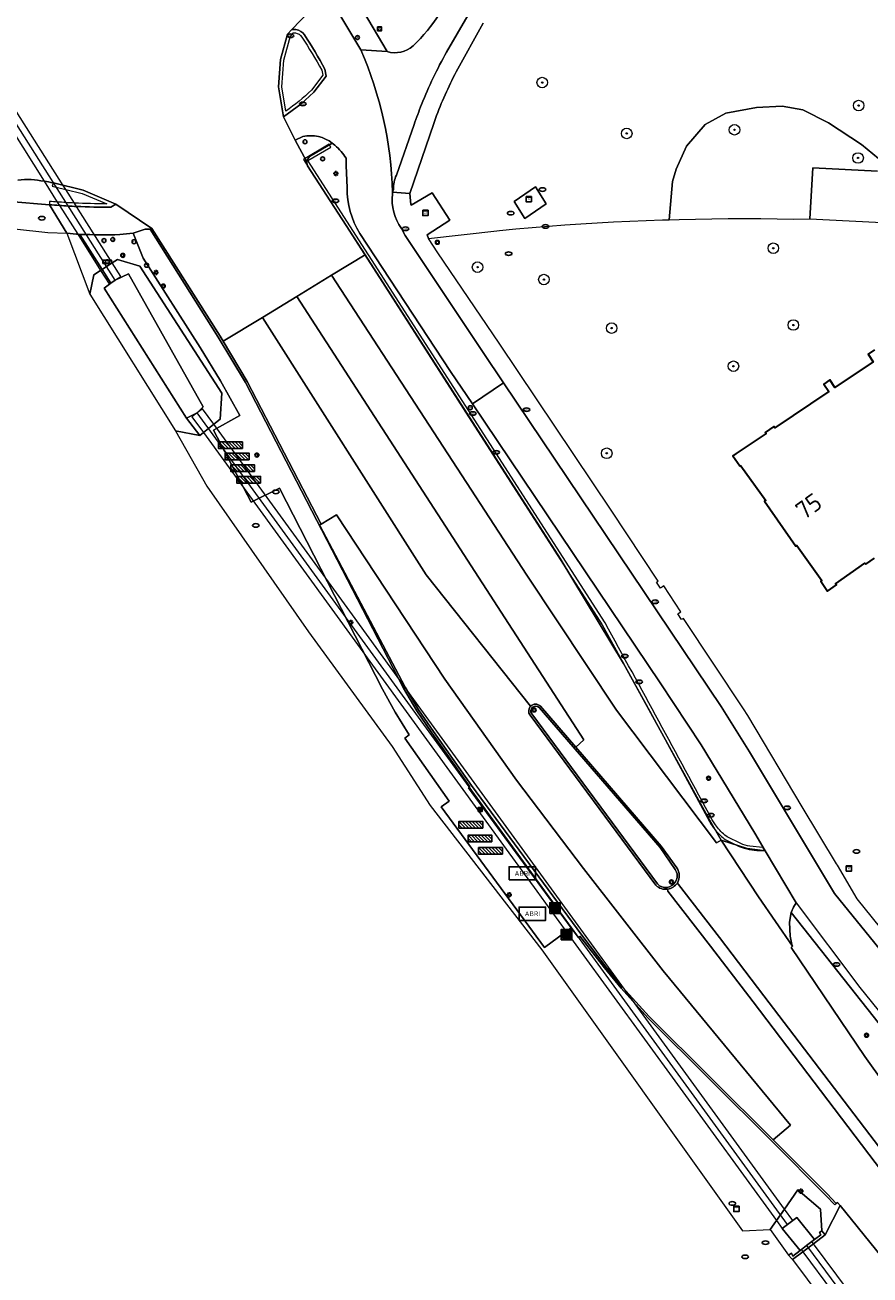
# Model space of a CAD drawing. Header units: metres. Extents: x 152610 to 160096, y 456114 to 462495.
# Tile 23 of 256: x 156128 to 156192, y 458329 to 458423. Entities that reach past the tile are written whole.
import ezdxf
from ezdxf.enums import TextEntityAlignment as Align

# ---------------------------------------------------------------- set-up
doc = ezdxf.new("R2010")
doc.units = ezdxf.units.M
doc.header["$LTSCALE"] = 0.5
doc.layers.get('0').update_dxf_attribs({"linetype": 'CONTINUOUS'})
for name, color, linetype, lineweight in [('B-PV-GR-BEPLANTING_CULTUUR_BODEMBEDEKKER-GV', 251, 'CONTINUOUS', 18), ('B-PV-GR-BEPLANTING_CULTUUR_HEESTERS-GV', 251, 'CONTINUOUS', 18), ('B-PV-GR-BOOM-S', 251, 'CONTINUOUS', 25), ('B-PV-GR-GROENVOORZIENING-GV', 251, 'CONTINUOUS', 18), ('B-PV-IE-MEUBILAIR-S', 251, 'CONTINUOUS', 25), ('B-PV-IE-MEUBILAIR_WEGMEUBILAIR-GV', 251, 'CONTINUOUS', 18), ('B-PV-IE-MEUBILAIR_WEGMEUBILAIR-S', 251, 'CONTINUOUS', 25), ('B-PV-IE-MEUBILAIR_WEGMEUBILAIR_AFVALBAK-S', 251, 'CONTINUOUS', 25), ('B-PV-IE-TERREINAFSCHEIDING_KUNSTMATIG_HEKWERK_RASTER-G', 251, 'IE-TERREINAFSCHEIDING_KUNSTMATIG-SO', 18), ('B-PV-IE-TERREINAFSCHEIDING_KUNSTMATIG_MUUR-GV', 251, 'CONTINUOUS', 18), ('B-PV-KW-KUNSTWERK_DUIKER-G', 251, 'CONTINUOUS', 18), ('B-PV-KW-KUNSTWERK_DUIKER-GV', 251, 'CONTINUOUS', 18), ('B-PV-OG-BEBOUWING-GV', 6, 'CONTINUOUS', 35), ('B-PV-OG-BEBOUWING-T18', 1, 'CONTINUOUS', 18), ('B-PV-OG-TERREIN_BEGROEID-GV', 251, 'CONTINUOUS', 18), ('B-PV-OG-TERREIN_OEVER-GV', 251, 'CONTINUOUS', 18), ('B-PV-OG-WATER_SLOOT-GV', 251, 'CONTINUOUS', 18), ('B-PV-OG-WEG-GV', 251, 'CONTINUOUS', 18), ('B-PV-RI-HWA_GOOT_LIJNGOOT-G', 251, 'CONTINUOUS', 18), ('B-PV-VH-GESLOTENVERHARDING-GV', 251, 'CONTINUOUS', 18), ('B-PV-VH-GESLOTENVERHARDING_ASFALT-GV', 251, 'CONTINUOUS', 18), ('B-PV-VH-GESLOTENVERHARDING_BETON-GV', 251, 'CONTINUOUS', 18), ('B-PV-VH-OPENVERHARDING-GV', 251, 'CONTINUOUS', 18), ('B-PV-VH-OPENVERHARDING_BETONELEMENT-GV', 251, 'CONTINUOUS', 18), ('B-PV-VH-OPENVERHARDING_BETONSTRAATSTEEN-GV', 251, 'CONTINUOUS', 18), ('B-PV-VH-OPENVERHARDING_STRAATBAKSTEEN-GV', 251, 'CONTINUOUS', 18), ('B-PV-VH-OPENVERHARDING_TEGEL-GV', 251, 'CONTINUOUS', 18)]:
    doc.layers.add(name, color=color, linetype=linetype, lineweight=lineweight)
doc.styles.add('NLCS-ISO', font='NLCS-ISO.ttf')
doc.styles.add('NLCS-ISO-M750-T18', font='NLCS-ISO.ttf', dxfattribs={"height": 1.35})
doc.linetypes.add('IE-TERREINAFSCHEIDING_KUNSTMATIG-SO', pattern='A,4,[82,NLCS.SHX,S=0.75,R=90,X=0,Y=0],4,-2', length=10)

# ---------------------------------------------------------------- blocks, each defined once
blk = doc.blocks.new('SIE-WEG_AFVALBAK-SO')
h = blk.add_hatch(color=256)
h.dxf.hatch_style = 1
h.paths.add_polyline_path([(-1.5, -1.5), (1.5, -1.5), (1.5, 1.5), (-1.5, 1.5)])
for points in [[(-2, -2), (2, -2), (2, 2), (-2, 2)], [(-1.5, -1.5), (1.5, -1.5), (1.5, 1.5), (-1.5, 1.5)]]:
    blk.add_lwpolyline(points, close=True)
blk = doc.blocks.new('SIE-MEUBILAIR_BORD_INFORMATIE-SO')
h = blk.add_hatch(color=256)
h.dxf.hatch_style = 1
h.paths.add_polyline_path([(0.13, 0.2), (-0.33, 0.2), (-0.33, 0.08), (-0.13, 0.08), (-0.13, -0.65), (0.13, -0.65)])
h = blk.add_hatch(color=256)
h.dxf.hatch_style = 1
edge = h.paths.add_edge_path()
edge.add_arc((0, 0.5), 0.149, 0, 360)
for points in [[(-0.75, -0.75), (0.75, -0.75), (0.75, 0.75), (-0.75, 0.75)], [(0.13, 0.2), (-0.33, 0.2), (-0.33, 0.08), (-0.13, 0.08), (-0.13, -0.65), (0.13, -0.65)]]:
    blk.add_lwpolyline(points, close=True)
blk.add_circle((0, 0.5), 0.149)
blk = doc.blocks.new('SIE-MEUBILAIR_BORD_VERKEER-SO')
blk.add_lwpolyline([(-0.5625, -0.5625), (0.5625, -0.5625), (0.5625, 0.5625), (-0.5625, 0.5625)], close=True)
at = {"style": 'NLCS-ISO'}
blk.add_text('vb', height=0.75, dxfattribs=at).set_placement((0, 0), align=Align.MIDDLE_CENTER)
blk = doc.blocks.new('SIE-MEUBILAIR_BORD_WEGWIJZER-SO')
blk.add_lwpolyline([(-0.75, -0.75), (0.75, -0.75), (0.75, 0.75), (-0.75, 0.75)], close=True)
at = {"style": 'NLCS-ISO'}
blk.add_text('ww', height=0.75, dxfattribs=at).set_placement((0, 0.125), align=Align.MIDDLE_CENTER)
blk = doc.blocks.new('SIE-MEUBILAIR_BORD_STRAATNAAM-SO')
blk.add_lwpolyline([(-1.62, -0.62), (1.62, -0.62), (1.62, 0.62), (-1.62, 0.62)], close=True)
at = {"style": 'NLCS-ISO'}
blk.add_text('straat', height=0.75, dxfattribs=at).set_placement((0, 0.08), align=Align.MIDDLE_CENTER)
blk = doc.blocks.new('SIE-MEUBILAIR_KAST_RIOOL-SO')
for points in [[(-1, 1), (1, 1), (1, 0.84), (-1, 0.84)], [(-1, 0.76), (1, 0.76), (1, -1), (-1, -1)]]:
    blk.add_lwpolyline(points, close=True)
at = {"style": 'NLCS-ISO'}
blk.add_text('ri', height=0.75, dxfattribs=at).set_placement((0, 0), align=Align.MIDDLE_CENTER)
blk = doc.blocks.new('SIE-MEUBILAIR_KAST_VRI-SO')
for points in [[(-1, 1), (1, 1), (1, 0.84), (-1, 0.84)], [(-1, 0.76), (1, 0.76), (1, -1), (-1, -1)]]:
    blk.add_lwpolyline(points, close=True)
at = {"style": 'NLCS-ISO'}
blk.add_text('vri', height=0.75, dxfattribs=at).set_placement((0, 0), align=Align.MIDDLE_CENTER)
blk = doc.blocks.new('SIE-MEUBILAIR_PAAL_LICHTMAST-SO')
for points in [[(-0.62, 0), (-1, 0)], [(-0.71, 0.71), (-0.44, 0.44)], [(0, 1), (0, 0.62)], [(0.44, 0.44), (0.71, 0.71)], [(1, 0), (0.62, 0)], [(-0.71, -0.71), (-0.44, -0.44)], [(0, -0.62), (0, -1)], [(0.44, -0.44), (0.71, -0.71)]]:
    blk.add_lwpolyline(points)
blk.add_circle((0, 0), 0.5)
blk = doc.blocks.new('SIE-MEUBILAIR_PAAL_DRUKKNOPPAAL-SO')
blk.add_circle((0, 0), 0.75)
at = {"style": 'NLCS-ISO'}
blk.add_text('dk', height=0.75, dxfattribs=at).set_placement((0, 0.07), align=Align.MIDDLE_CENTER)
blk = doc.blocks.new('SIE-MEUBILAIR_PAAL_VERKEERSBORD-SO')
blk.add_circle((0, 0), 0.75)
at = {"style": 'NLCS-ISO'}
blk.add_text('vb', height=0.75, dxfattribs=at).set_placement((0, 0.07), align=Align.MIDDLE_CENTER)
blk = doc.blocks.new('SIE-MEUBILAIR_PAAL_HALTEPAAL-SO')
blk.add_circle((0, 0), 0.75)
at = {"style": 'NLCS-ISO'}
blk.add_text('ht', height=0.75, dxfattribs=at).set_placement((0, 0.06), align=Align.MIDDLE_CENTER)
blk = doc.blocks.new('SIE-MEUBILAIR_PAAL_VRI-SO')
blk.add_circle((0, 0), 0.75)
at = {"style": 'NLCS-ISO'}
blk.add_text('vri', height=0.75, dxfattribs=at).set_placement((-0.08, 0.07), align=Align.MIDDLE_CENTER)
blk = doc.blocks.new('SIE-MEUBILAIR_PAAL_HECTOMETER-SO')
blk.add_circle((0, 0), 0.75)
at = {"style": 'NLCS-ISO'}
blk.add_text('hm', height=0.75, dxfattribs=at).set_placement((0.16, 0.07), align=Align.MIDDLE_CENTER)
blk = doc.blocks.new('SIE-MEUBILAIR_PUT_RIOOLPUT-SO')
blk.add_ellipse((0, 0), major_axis=(1.25, 0), ratio=0.54)
blk = doc.blocks.new('SIE-MEUBILAIR_PUT_KOLK-SO')
blk.add_ellipse((0, 0), major_axis=(1.25, 0), ratio=0.54)
at = {"style": 'NLCS-ISO'}
blk.add_text('klk', height=0.75, dxfattribs=at).set_placement((0.03, 0), align=Align.MIDDLE_CENTER)
blk = doc.blocks.new('SIE-WEG_ABRI-SO')
blk.add_lwpolyline([(-5, -2.5), (5, -2.5), (5, 2.5), (-5, 2.5)], close=True)
at = {"style": 'NLCS-ISO'}
blk.add_text('ABRI', height=1.8, dxfattribs=at).set_placement((0, 0), align=Align.MIDDLE_CENTER)
blk = doc.blocks.new('SIE-WEG_FIETSREK-SO')
for p, q in [((-4.5, 1.25), (-2, -1.25)), ((-4.5, 0), (-3.25, -1.25)), ((-3.25, 1.25), (-0.75, -1.25)), ((-2, 1.25), (0.5, -1.25)), ((-0.75, 1.25), (1.75, -1.25)), ((0.5, 1.25), (3, -1.25)), ((1.76, 1.25), (4.26, -1.25)), ((3.01, 1.25), (4.5, -0.24)), ((4.26, 1.25), (4.5, 1.01))]:
    blk.add_line(p, q)
at = {"flags": 128}
blk.add_lwpolyline([(4.51, -1.25), (-4.51, -1.25), (-4.51, 1.25), (4.51, 1.25), (4.51, -1.25)], close=True, dxfattribs=at)
blk = doc.blocks.new('SGR-BOOM_GBKN-SO')
at = {"linetype": 'ByBlock', "lineweight": 18}
h = blk.add_hatch(color=0, dxfattribs=at)
h.dxf.hatch_style = 1
edge = h.paths.add_edge_path()
edge.add_arc((0, 0), 0.25, 0, 360)
at = {"color": 0, "linetype": 'ByBlock', "lineweight": 18}
for radius in [2, 0.25]:
    blk.add_circle((0, 0), radius, dxfattribs=at)
at = {"color": 0, "linetype": 'ByBlock', "lineweight": 18, "style": 'NLCS-ISO'}
blk.add_attdef('SOORT', (2.5, 0), '', height=1.5, dxfattribs=at)

msp = doc.modelspace()

# ---------------------------------------------------------------- linework, layer by layer
at = {"layer": 'B-PV-GR-BEPLANTING_CULTUUR_BODEMBEDEKKER-GV', "flags": 128}
msp.add_lwpolyline([(156151.943, 458427.48), (156155.531, 458421.404)], dxfattribs=at)
at = {"layer": 'B-PV-GR-BEPLANTING_CULTUUR_BODEMBEDEKKER-GV'}
for points in [[(156157.49, 458421.84, 0.062267), (156159.505, 458424.291)], [(156155.531, 458421.404, 0.254229), (156157.49, 458421.84)]]:
    msp.add_lwpolyline(points, format="xyb", dxfattribs=at)
at = {"layer": 'B-PV-GR-BEPLANTING_CULTUUR_HEESTERS-GV', "flags": 128}
msp.add_lwpolyline([(156193.554, 458412.618), (156191.415, 458414.379), (156188.907, 458416.008), (156186.97, 458417.014), (156185.412, 458417.269), (156183.462, 458417.192), (156181.157, 458416.746), (156179.575, 458415.892), (156178.183, 458414.25), (156177.398, 458412.518), (156177.12, 458411.575), (156176.874, 458408.693), (156177.606, 458408.714), (156178.842, 458408.742), (156180.079, 458408.762), (156181.315, 458408.774), (156182.552, 458408.778), (156183.789, 458408.774), (156185.026, 458408.762), (156186.262, 458408.742), (156187.502, 458408.76), (156187.73, 458412.615), (156192.622, 458412.352)], dxfattribs=at)
at = {"layer": 'B-PV-GR-GROENVOORZIENING-GV', "flags": 128}
msp.add_lwpolyline([(156131.295, 458407.667), (156133.058, 458403.067), (156133.344, 458404.533), (156133.856, 458404.862), (156133.97, 458404.935), (156132.287, 458407.584), (156132.039, 458407.593)], close=True, dxfattribs=at)
at = {"layer": 'B-PV-IE-MEUBILAIR_WEGMEUBILAIR-GV', "flags": 128}
for points in [[(156148.631, 458423.089), (156148.316, 458423.069), (156147.987, 458422.731), (156147.469, 458420.803), (156147.318, 458418.741), (156147.682, 458416.468), (156148.998, 458417.434), (156149.991, 458418.333), (156150.924, 458419.555), (156150.831, 458420.083)], [(156147.864, 458416.912), (156147.569, 458418.752), (156147.717, 458420.761), (156148.212, 458422.603), (156148.428, 458422.826), (156148.589, 458422.836)], [(156150.593, 458419.996), (156150.659, 458419.62), (156149.806, 458418.503)], [(156149.766, 458412.815), (156149.545, 458413.159), (156151.281, 458414.192), (156151.153, 458414.407), (156149.195, 458413.242), (156149.555, 458412.682), (156155.348, 458403.663), (156161.286, 458394.418), (156171.799, 458378.065), (156175.391, 458371.519), (156179.901, 458363.186)], [(156172.009, 458378.2), (156149.766, 458412.815)], [(156134.64, 458409.64), (156135.003, 458409.879), (156132.547, 458410.917), (156130.296, 458411.472), (156130.265, 458411.48), (156130.205, 458411.237), (156130.489, 458411.167), (156131.225, 458410.986)], [(156131.225, 458410.986), (156132.468, 458410.679), (156134.321, 458409.896)], [(156129.999, 458410.078), (156129.984, 458409.828)], [(156167.02, 458371.794), (156176.174, 458361.21), (156177.311, 458359.556)], [(156177.45, 458359.674), (156176.264, 458361.301), (156169.794, 458368.799), (156167.126, 458371.892)], [(156166.347, 458371.216), (156175.849, 458358.355)], [(156175.968, 458358.455), (156166.473, 458371.32)], [(156180.354, 458362.923), (156180.12, 458363.307)], [(156182.271, 458361.52), (156181.251, 458362.017), (156181.065, 458362.146)], [(156181.135, 458361.796), (156182.168, 458361.292), (156182.544, 458361.151)], [(156184.066, 458360.981), (156183.952, 458361.211), (156182.975, 458361.307)], [(156359.378, 458146.619), (156359.373, 458146.464), (156359.992, 458147.107), (156360.031, 458147.268), (156359.749, 458147.579), (156356.841, 458150.318), (156353.067, 458154.215), (156349.76, 458157.544), (156304.393, 458203.208), (156286.632, 458221.864), (156274.391, 458236.118), (156269.874, 458241.378), (156260.147, 458253.466), (156225.656, 458296.865), (156211.783, 458314.301), (156198.849, 458330.555), (156184.017, 458349.986), (156180.669, 458354.417), (156177.559, 458358.414), (156177.492, 458358.524)], [(156176.745, 458358.058), (156176.764, 458357.921), (156179.986, 458353.744), (156183.222, 458349.531), (156198.085, 458329.947), (156210.981, 458313.735), (156224.837, 458296.318), (156259.39, 458252.869), (156269.125, 458240.768), (156273.613, 458235.535), (156285.812, 458221.314), (156303.648, 458202.574), (156349.059, 458156.859), (156352.592, 458153.302), (156356.211, 458149.56), (156359.378, 458146.619)]]:
    msp.add_lwpolyline(points, dxfattribs=at)
at = {"layer": 'B-PV-IE-MEUBILAIR_WEGMEUBILAIR-GV'}
for points in [[(156148.589, 458422.836, -0.178089), (156149.084, 458422.506)], [(156149.277, 458422.668, 0.178765), (156148.631, 458423.089)], [(156150.831, 458420.083, 0.019162), (156149.277, 458422.668)], [(156149.084, 458422.506, -0.01868), (156150.593, 458419.996)], [(156149.806, 458418.503, -0.051204), (156147.864, 458416.912)], [(156129.984, 458409.828, 0.003883), (156130.752, 458409.769)], [(156130.586, 458410.031, -0.004943), (156129.999, 458410.078)], [(156131.878, 458409.953, -0.006169), (156130.586, 458410.031)], [(156130.752, 458409.769, 0.005457), (156132.041, 458409.696)], [(156134.321, 458409.896, -0.011874), (156131.878, 458409.953)], [(156132.041, 458409.696, 0.012315), (156134.64, 458409.64)], [(156180.12, 458363.307, 0.002875), (156172.009, 458378.2)], [(156166.377, 458371.891, 0.37332), (156166.347, 458371.216)], [(156167.126, 458371.892, 0.425946), (156166.377, 458371.891)], [(156166.473, 458371.32, -0.943203), (156167.02, 458371.794)], [(156179.901, 458363.186, 0.04753), (156180.334, 458362.542)], [(156180.334, 458362.542, 0.067856), (156181.135, 458361.796)], [(156181.065, 458362.146, -0.055118), (156180.354, 458362.923)], [(156182.975, 458361.307, -0.064072), (156182.271, 458361.52)], [(156182.544, 458361.151, 0.069657), (156184.066, 458360.981)], [(156177.311, 458359.556, -0.309017), (156177.343, 458358.624)], [(156177.492, 458358.524, 0.264376), (156177.45, 458359.674)], [(156176.705, 458358.194, -0.245975), (156175.968, 458358.455)], [(156177.343, 458358.624, -0.228549), (156176.705, 458358.194)], [(156176.745, 458358.058, 0.179028), (156177.492, 458358.524)], [(156177.492, 458358.524, -0.179028), (156176.745, 458358.058)], [(156175.849, 458358.355, 0.2335), (156176.745, 458358.058)]]:
    msp.add_lwpolyline(points, format="xyb", dxfattribs=at)
at = {"layer": 'B-PV-IE-MEUBILAIR_WEGMEUBILAIR-GV', "flags": 128}
msp.add_lwpolyline([(156137.612, 458407.966), (156142.763, 458399.821), (156144.809, 458396.373), (156156.777, 458373.26), (156157.77, 458371.557), (156158.904, 458369.896), (156161.792, 458365.805), (156161.68, 458365.712), (156169.452, 458355.137), (156169.993, 458354.413), (156170.114, 458354.506), (156171.96, 458352.105), (156173.234, 458350.563), (156175.244, 458348.332), (156184.654, 458338.967), (156188.708, 458334.9), (156189.404, 458334.178), (156189.501, 458334.285), (156188.809, 458335.023), (156184.729, 458339.092), (156175.353, 458348.427), (156173.33, 458350.658), (156172.072, 458352.194), (156170.245, 458354.583), (156161.92, 458365.889), (156159.031, 458369.973), (156157.901, 458371.633), (156156.907, 458373.346), (156150.417, 458385.608), (156150.543, 458385.666), (156144.947, 458396.451), (156143.125, 458399.505), (156142.892, 458399.895), (156137.734, 458408.028)], close=True, dxfattribs=at)
at = {"layer": 'B-PV-IE-TERREINAFSCHEIDING_KUNSTMATIG_HEKWERK_RASTER-G', "flags": 128}
msp.add_lwpolyline([(156141.903, 458388.551), (156149.593, 458377.522), (156155.919, 458368.855), (156158.796, 458364.388), (156167.23, 458353.476), (156182.419, 458332.217)], dxfattribs=at)
at = {"layer": 'B-PV-IE-TERREINAFSCHEIDING_KUNSTMATIG_MUUR-GV', "flags": 128}
msp.add_lwpolyline([(156186.865, 458330.796), (156186.77, 458330.725), (156186.224, 458330.31), (156186.117, 458330.531), (156185.897, 458330.372), (156186.105, 458330.138), (156186.199, 458330.044), (156186.983, 458330.637), (156187.382, 458330.938), (156187.781, 458331.24), (156188.663, 458331.907), (156188.413, 458332.229), (156188.221, 458332.081), (156188.334, 458331.912), (156187.865, 458331.556), (156187.661, 458331.401), (156187.259, 458331.104)], close=True, dxfattribs=at)
at = {"layer": 'B-PV-KW-KUNSTWERK_DUIKER-G', "flags": 128}
for points in [[(156134.952, 458404.112), (156116.227, 458433.713)], [(156185.808, 458332.698), (156141.171, 458394.089)], [(156187.259, 458331.104), (156191.999, 458324.715)]]:
    msp.add_lwpolyline(points, dxfattribs=at)
at = {"layer": 'B-PV-KW-KUNSTWERK_DUIKER-GV', "flags": 128}
msp.add_lwpolyline([(156125.529, 458418.027), (156129.59, 458411.606), (156130.586, 458410.031), (156130.752, 458409.769), (156132.131, 458407.589), (156133.856, 458404.862), (156134.508, 458403.831), (156135.396, 458404.393), (156134.74, 458405.429), (156132.041, 458409.696), (156131.878, 458409.953), (156131.225, 458410.986), (156131.032, 458411.291), (156126.399, 458418.615)], dxfattribs=at)
for points in [[(156141.639, 458392.595), (156164.541, 458361.098), (156166.864, 458357.903), (156167.52, 458357.001), (156184.975, 458332.995), (156185.41, 458332.396), (156185.808, 458332.698), (156186.207, 458333), (156185.579, 458333.864), (156158.083, 458371.679), (156152.901, 458378.806), (156142.42, 458393.221), (156141.575, 458394.383), (156141.171, 458394.089), (156140.767, 458393.795)], [(156192.283, 458324.942), (156192.39, 458325.028), (156192.261, 458325.202), (156187.781, 458331.24), (156187.661, 458331.401), (156187.259, 458331.104), (156186.865, 458330.796), (156186.983, 458330.637), (156191.47, 458324.59), (156191.609, 458324.403), (156191.999, 458324.715)]]:
    msp.add_lwpolyline(points, close=True, dxfattribs=at)
at = {"layer": 'B-PV-OG-BEBOUWING-GV', "flags": 128}
msp.add_lwpolyline([(156192.393, 458398.839), (156191.92, 458398.521), (156192.299, 458397.956), (156189.401, 458396.012), (156189.022, 458396.576), (156188.549, 458396.258), (156188.928, 458395.694), (156184.851, 458392.958), (156184.79, 458393.049), (156184.125, 458392.603), (156184.187, 458392.512), (156181.933, 458391.006), (156181.682, 458390.843), (156182.197, 458390.075), (156182.277, 458390.066), (156184.173, 458387.46), (156184.083, 458387.397), (156186.431, 458383.997), (156186.521, 458384.061), (156188.419, 458381.411), (156188.328, 458381.349), (156188.847, 458380.597), (156189.512, 458381.067), (156189.435, 458381.152), (156191.658, 458382.708), (156191.728, 458382.631), (156192.381, 458383.097)], dxfattribs=at)
at = {"layer": 'B-PV-OG-TERREIN_BEGROEID-GV', "flags": 128}
for points in [[(156162.798, 458423.559), (156160.753, 458419.883)], [(156158.652, 458407.282), (156163.84, 458407.861), (156164.029, 458407.88), (156165.261, 458407.995), (156166.493, 458408.103), (156167.725, 458408.203), (156168.959, 458408.295), (156170.193, 458408.379), (156171.427, 458408.455), (156172.662, 458408.523), (156173.898, 458408.582), (156175.133, 458408.634), (156176.369, 458408.678), (156176.874, 458408.693), (156177.12, 458411.575), (156177.398, 458412.518), (156178.183, 458414.25), (156179.575, 458415.892), (156181.157, 458416.746), (156183.462, 458417.192), (156185.412, 458417.269), (156186.97, 458417.014), (156188.907, 458416.008), (156191.415, 458414.379), (156193.554, 458412.618)], [(156159.178, 458416.35), (156159.052, 458415.982), (156157.24, 458410.671), (156157.316, 458409.834), (156157.341, 458409.793), (156158.928, 458410.733), (156160.263, 458408.664), (156158.547, 458407.545), (156158.652, 458407.282)]]:
    msp.add_lwpolyline(points, dxfattribs=at)
at = {"layer": 'B-PV-OG-TERREIN_BEGROEID-GV'}
msp.add_lwpolyline([(156160.753, 458419.883, 0.02743), (156159.178, 458416.35)], format="xyb", dxfattribs=at)
at = {"layer": 'B-PV-OG-TERREIN_BEGROEID-GV', "flags": 128}
msp.add_lwpolyline([(156166.764, 458411.174), (156167.561, 458409.906), (156165.933, 458408.792), (156165.136, 458410.06)], close=True, dxfattribs=at)
at = {"layer": 'B-PV-OG-TERREIN_OEVER-GV', "flags": 128}
for points in [[(156142.42, 458393.221), (156142.897, 458393.604), (156143.017, 458395.569), (156136.824, 458405.186), (156135.13, 458405.68), (156134.74, 458405.429), (156134.298, 458405.146), (156133.97, 458404.935), (156134.637, 458403.884), (156134.952, 458404.112), (156135.97, 458404.605), (156141.618, 458394.543), (156141.171, 458394.089), (156140.361, 458393.685), (156141.356, 458392.367), (156141.639, 458392.595), (156142.03, 458392.908)], [(156133.058, 458403.067), (156139.526, 458392.737), (156141.356, 458392.367), (156140.361, 458393.685), (156134.14, 458403.523), (156134.637, 458403.884), (156133.97, 458404.935), (156133.856, 458404.862), (156133.344, 458404.533)], [(156185.41, 458332.396), (156185.808, 458332.698), (156186.207, 458333), (156186.512, 458333.231), (156187.865, 458331.556), (156188.334, 458331.912), (156188.221, 458332.081), (156188.413, 458332.229), (156188.319, 458333.866), (156186.592, 458335.321), (156185.579, 458333.864), (156185.277, 458333.429), (156184.975, 458332.995), (156184.803, 458332.747), (156184.505, 458332.319), (156185.897, 458330.372), (156186.117, 458330.531), (156186.224, 458330.31), (156186.77, 458330.725)]]:
    msp.add_lwpolyline(points, close=True, dxfattribs=at)
at = {"layer": 'B-PV-OG-WATER_SLOOT-GV', "flags": 128}
for points in [[(156141.171, 458394.089), (156141.618, 458394.543), (156135.97, 458404.605), (156134.952, 458404.112), (156134.637, 458403.884), (156134.14, 458403.523), (156140.361, 458393.685)], [(156185.808, 458332.698), (156185.41, 458332.396), (156186.77, 458330.725), (156186.865, 458330.796), (156187.259, 458331.104), (156187.661, 458331.401), (156187.865, 458331.556), (156186.512, 458333.231), (156186.207, 458333)]]:
    msp.add_lwpolyline(points, close=True, dxfattribs=at)
at = {"layer": 'B-PV-OG-WEG-GV', "flags": 128}
for points in [[(156151.585, 458414.323), (156151.382, 458414.478), (156149.649, 458413.482), (156149.423, 458413.127), (156149.516, 458412.773), (156153.859, 458406.025), (156168.63, 458383.071), (156173.402, 458375.12), (156179.914, 458363.297), (156180.794, 458361.774), (156182.773, 458361.136), (156184.131, 458360.965), (156183.345, 458362.289), (156179.27, 458368.979), (156176.181, 458373.675), (156161.983, 458394.767), (156160.329, 458397.225), (156153.471, 458407.655)], [(156152.502, 458411.118), (156152.421, 458412.779), (156152.432, 458413.337)], [(156132.287, 458407.584), (156133.97, 458404.935)], [(156133.97, 458404.935), (156134.298, 458405.146), (156134.74, 458405.429), (156135.13, 458405.68), (156136.824, 458405.186), (156143.017, 458395.569), (156142.897, 458393.604), (156142.42, 458393.221), (156142.03, 458392.908), (156141.639, 458392.595), (156141.356, 458392.367), (156139.526, 458392.737), (156141.903, 458388.551), (156149.593, 458377.522), (156155.919, 458368.855), (156158.796, 458364.388), (156167.23, 458353.476), (156182.419, 458332.217), (156184.505, 458332.319), (156184.803, 458332.747), (156184.975, 458332.995), (156185.277, 458333.429), (156185.579, 458333.864), (156186.592, 458335.321), (156188.319, 458333.866), (156188.413, 458332.229), (156188.663, 458331.907), (156189.79, 458334.142), (156189.582, 458334.363), (156189.501, 458334.285), (156189.404, 458334.178), (156188.708, 458334.9), (156184.654, 458338.967), (156175.244, 458348.332), (156173.234, 458350.563), (156171.96, 458352.105), (156170.114, 458354.506), (156169.993, 458354.413), (156169.452, 458355.137), (156167.436, 458353.652), (156159.606, 458364.288), (156160.212, 458364.722), (156156.861, 458369.487), (156157.204, 458369.729), (156156.134, 458371.437), (156155.17, 458373.195), (156147.4, 458388.384), (156145.251, 458387.32), (156142.407, 458392.788), (156144.389, 458393.874), (156142.931, 458396.508), (156141.395, 458399.036), (156137.076, 458405.783), (156136.333, 458407.673), (156135.315, 458407.564)]]:
    msp.add_lwpolyline(points, dxfattribs=at)
at = {"layer": 'B-PV-OG-WEG-GV'}
for points in [[(156152.432, 458413.337, 0.08019), (156151.585, 458414.323)], [(156153.471, 458407.655, -0.139463), (156152.502, 458411.118)], [(156135.315, 458407.564, -0.014508), (156132.287, 458407.584)]]:
    msp.add_lwpolyline(points, format="xyb", dxfattribs=at)
at = {"layer": 'B-PV-OG-WEG-GV', "flags": 128}
msp.add_lwpolyline([(156200.551, 458338.145), (156197.152, 458342.304), (156186.085, 458356.303), (156185.968, 458355.573), (156186.012, 458354.518), (156186.15, 458353.882), (156186.199, 458353.758), (156186.081, 458353.641), (156191.668, 458345.416), (156194.576, 458341.313), (156198.316, 458336.318), (156198.466, 458336.45)], close=True, dxfattribs=at)
at = {"layer": 'B-PV-RI-HWA_GOOT_LIJNGOOT-G', "flags": 128}
msp.add_lwpolyline([(156186.456, 458357.017), (156191.28, 458350.626), (156206.422, 458331.896), (156207.957, 458329.924)], dxfattribs=at)
at = {"layer": 'B-PV-VH-GESLOTENVERHARDING-GV', "flags": 128}
for points in [[(156153.54, 458421.529), (156150.982, 458425.842), (156148.316, 458423.069), (156148.631, 458423.089)], [(156150.831, 458420.083), (156150.924, 458419.555), (156149.991, 458418.333), (156148.998, 458417.434), (156147.682, 458416.468)], [(156147.682, 458416.468), (156148.581, 458414.708), (156149.167, 458414.984)], [(156151.382, 458414.478), (156151.585, 458414.323)], [(156152.432, 458413.337), (156152.421, 458412.779), (156152.502, 458411.118)], [(156155.935, 458410.635), (156155.927, 458410.769)], [(156129.984, 458409.828), (156131.295, 458407.667)], [(156135.315, 458407.564), (156136.333, 458407.673), (156137.236, 458407.982), (156137.612, 458407.966), (156137.734, 458408.028), (156135.003, 458409.879), (156134.64, 458409.64)], [(156131.295, 458407.667), (156132.039, 458407.593), (156132.287, 458407.584)], [(156153.471, 458407.655), (156160.329, 458397.225), (156161.983, 458394.767), (156164.343, 458396.347), (156162.792, 458398.654), (156156.894, 458407.493), (156156.612, 458408.029)], [(156199.088, 458335.691), (156198.466, 458336.45), (156198.316, 458336.318), (156194.576, 458341.313), (156191.668, 458345.416), (156186.081, 458353.641), (156186.199, 458353.758), (156183.618, 458357.471), (156180.794, 458361.774), (156180.437, 458361.566), (156172.873, 458371.594), (156166.096, 458381.817), (156151.329, 458404.488), (156148.704, 458402.894), (156161.61, 458382.932), (156170.401, 458369.349), (156169.794, 458368.799), (156176.264, 458361.301), (156177.45, 458359.674)], [(156167.126, 458371.892), (156169.794, 458368.799), (156170.401, 458369.349), (156161.61, 458382.932), (156148.704, 458402.894), (156146.095, 458401.309)], [(156146.095, 458401.309), (156158.489, 458381.837), (156166.377, 458371.891)], [(156207.957, 458329.924), (156210.183, 458327.305), (156210.025, 458326.561), (156216.967, 458317.957), (156219.897, 458320.022), (156212.528, 458329.195), (156210.392, 458331.844), (156189.377, 458357.724), (156182.947, 458368.447), (156180.801, 458371.868), (156164.343, 458396.347), (156161.983, 458394.767), (156176.181, 458373.675), (156179.27, 458368.979), (156183.345, 458362.289), (156184.131, 458360.965), (156186.456, 458357.017), (156186.258, 458356.706), (156186.085, 458356.303), (156197.152, 458342.304), (156200.551, 458338.145), (156201.25, 458337.304), (156205.735, 458331.846), (156207.305, 458329.818)], [(156176.764, 458357.921), (156179.986, 458353.744), (156183.222, 458349.531), (156198.085, 458329.947), (156210.981, 458313.735), (156211.783, 458314.301), (156198.849, 458330.555), (156184.017, 458349.986), (156180.669, 458354.417), (156177.559, 458358.414), (156177.492, 458358.524)], [(156177.492, 458358.524), (156177.559, 458358.414), (156180.669, 458354.417), (156184.017, 458349.986), (156198.849, 458330.555), (156211.783, 458314.301), (156214.279, 458316.061), (156213.863, 458316.583), (156214.707, 458318.07), (156210.679, 458321.839), (156207.103, 458325.647)], [(156176.745, 458358.058), (156176.764, 458357.921)]]:
    msp.add_lwpolyline(points, dxfattribs=at)
at = {"layer": 'B-PV-VH-GESLOTENVERHARDING-GV'}
for points in [[(156148.631, 458423.089, -0.178765), (156149.277, 458422.668)], [(156149.277, 458422.668, -0.019162), (156150.831, 458420.083)], [(156155.927, 458410.769, 0.098048), (156153.54, 458421.529)], [(156149.167, 458414.984, -0.226668), (156151.382, 458414.478)], [(156151.585, 458414.323, -0.08019), (156152.432, 458413.337)], [(156152.502, 458411.118, 0.139463), (156153.471, 458407.655)], [(156156.612, 458408.029, -0.183953), (156155.935, 458410.635)], [(156130.752, 458409.769, -0.003883), (156129.984, 458409.828)], [(156132.041, 458409.696, -0.005457), (156130.752, 458409.769)], [(156134.64, 458409.64, -0.012315), (156132.041, 458409.696)], [(156132.287, 458407.584, 0.014508), (156135.315, 458407.564)], [(156166.377, 458371.891, -0.425946), (156167.126, 458371.892)], [(156177.45, 458359.674, -0.264376), (156177.492, 458358.524)], [(156177.492, 458358.524, -0.179028), (156176.745, 458358.058)]]:
    msp.add_lwpolyline(points, format="xyb", dxfattribs=at)
at = {"layer": 'B-PV-VH-GESLOTENVERHARDING-GV', "flags": 128}
msp.add_lwpolyline([(156151.329, 458404.488), (156166.096, 458381.817), (156172.873, 458371.594), (156180.437, 458361.566), (156180.794, 458361.774), (156179.914, 458363.297), (156173.402, 458375.12), (156168.63, 458383.071), (156153.859, 458406.025)], close=True, dxfattribs=at)
at = {"layer": 'B-PV-VH-GESLOTENVERHARDING_ASFALT-GV', "flags": 128}
for points in [[(156130.265, 458411.48), (156130.296, 458411.472), (156132.547, 458410.917), (156135.003, 458409.879), (156137.734, 458408.028), (156142.892, 458399.895), (156143.125, 458399.505), (156146.095, 458401.309), (156148.704, 458402.894), (156151.329, 458404.488), (156153.859, 458406.025), (156149.516, 458412.773), (156149.423, 458413.127), (156148.581, 458414.708), (156147.682, 458416.468), (156147.318, 458418.741), (156147.469, 458420.803), (156147.987, 458422.731), (156148.316, 458423.069), (156150.982, 458425.842), (156150.292, 458426.915), (156147.692, 458430.928), (156145.099, 458429.246), (156143.014, 458427.894)], [(156115.267, 458408.627), (156115.656, 458407.513), (156115.829, 458407.09), (156116.307, 458407.166), (156119.326, 458407.706), (156122.304, 458408.14), (156122.917, 458408.122), (156124.647, 458408.073), (156127.349, 458407.995), (156129.876, 458407.727), (156131.295, 458407.667), (156129.984, 458409.828), (156127.002, 458410.066)], [(156166.377, 458371.891), (156158.489, 458381.837), (156146.095, 458401.309), (156143.125, 458399.505), (156144.947, 458396.451), (156150.543, 458385.666), (156151.691, 458386.371), (156159.89, 458373.943), (156165.306, 458366.297), (156170.377, 458359.616), (156176.408, 458351.894), (156186.038, 458340.207), (156184.729, 458339.092), (156188.809, 458335.023), (156189.501, 458334.285), (156189.582, 458334.363), (156189.79, 458334.142), (156195.143, 458327.524)], [(156175.849, 458358.355), (156166.347, 458371.216)], [(156210.981, 458313.735), (156198.085, 458329.947), (156183.222, 458349.531), (156179.986, 458353.744), (156176.764, 458357.921), (156176.745, 458358.058)]]:
    msp.add_lwpolyline(points, dxfattribs=at)
at = {"layer": 'B-PV-VH-GESLOTENVERHARDING_ASFALT-GV'}
for points in [[(156127.601, 458411.688, -0.057), (156128.601, 458411.723)], [(156128.601, 458411.723, -0.0193), (156129.59, 458411.606)], [(156129.59, 458411.606, -0.014583), (156130.265, 458411.48)], [(156166.347, 458371.216, -0.37332), (156166.377, 458371.891)], [(156176.745, 458358.058, -0.2335), (156175.849, 458358.355)]]:
    msp.add_lwpolyline(points, format="xyb", dxfattribs=at)
at = {"layer": 'B-PV-VH-GESLOTENVERHARDING_ASFALT-GV', "flags": 128}
msp.add_lwpolyline([(156151.691, 458386.371), (156150.543, 458385.666), (156150.417, 458385.608), (156156.907, 458373.346), (156157.901, 458371.633), (156159.031, 458369.973), (156161.92, 458365.889), (156170.245, 458354.583), (156172.072, 458352.194), (156173.33, 458350.658), (156175.353, 458348.427), (156184.729, 458339.092), (156186.038, 458340.207), (156176.408, 458351.894), (156170.377, 458359.616), (156165.306, 458366.297), (156159.89, 458373.943)], close=True, dxfattribs=at)
at = {"layer": 'B-PV-VH-GESLOTENVERHARDING_BETON-GV', "flags": 128}
for points in [[(156165.136, 458410.06), (156165.933, 458408.792), (156167.561, 458409.906), (156166.764, 458411.174)], [(156137.734, 458408.028), (156137.612, 458407.966), (156142.763, 458399.821), (156144.809, 458396.373), (156156.777, 458373.26), (156157.77, 458371.557), (156158.904, 458369.896), (156161.792, 458365.805), (156161.68, 458365.712), (156169.452, 458355.137), (156169.993, 458354.413), (156170.114, 458354.506), (156171.96, 458352.105), (156173.234, 458350.563), (156175.244, 458348.332), (156184.654, 458338.967), (156188.708, 458334.9), (156189.404, 458334.178), (156189.501, 458334.285), (156188.809, 458335.023), (156184.729, 458339.092), (156175.353, 458348.427), (156173.33, 458350.658), (156172.072, 458352.194), (156170.245, 458354.583), (156161.92, 458365.889), (156159.031, 458369.973), (156157.901, 458371.633), (156156.907, 458373.346), (156150.417, 458385.608), (156150.543, 458385.666), (156144.947, 458396.451), (156143.125, 458399.505), (156142.892, 458399.895)]]:
    msp.add_lwpolyline(points, close=True, dxfattribs=at)
at = {"layer": 'B-PV-VH-OPENVERHARDING-GV', "flags": 128}
for points in [[(156148.316, 458423.069), (156147.987, 458422.731), (156147.469, 458420.803), (156147.318, 458418.741), (156147.682, 458416.468), (156148.998, 458417.434), (156149.991, 458418.333), (156150.924, 458419.555), (156150.831, 458420.083)], [(156148.631, 458423.089), (156148.316, 458423.069)], [(156134.64, 458409.64), (156135.003, 458409.879), (156132.547, 458410.917), (156130.296, 458411.472), (156130.265, 458411.48)], [(156127.002, 458410.066), (156129.984, 458409.828)]]:
    msp.add_lwpolyline(points, dxfattribs=at)
at = {"layer": 'B-PV-VH-OPENVERHARDING-GV'}
for points in [[(156149.277, 458422.668, 0.178765), (156148.631, 458423.089)], [(156150.831, 458420.083, 0.019162), (156149.277, 458422.668)], [(156128.601, 458411.723, 0.057), (156127.601, 458411.688)], [(156129.59, 458411.606, 0.0193), (156128.601, 458411.723)], [(156130.265, 458411.48, 0.014583), (156129.59, 458411.606)], [(156129.984, 458409.828, 0.003883), (156130.752, 458409.769)], [(156130.752, 458409.769, 0.005457), (156132.041, 458409.696)], [(156132.041, 458409.696, 0.012315), (156134.64, 458409.64)]]:
    msp.add_lwpolyline(points, format="xyb", dxfattribs=at)
at = {"layer": 'B-PV-VH-OPENVERHARDING_BETONELEMENT-GV'}
for points in [[(156166.377, 458371.891, 0.37332), (156166.347, 458371.216)], [(156167.126, 458371.892, 0.425946), (156166.377, 458371.891)], [(156166.473, 458371.32, -0.943203), (156167.02, 458371.794)], [(156177.311, 458359.556, -0.309017), (156177.343, 458358.624)], [(156177.492, 458358.524, 0.264376), (156177.45, 458359.674)], [(156176.705, 458358.194, -0.245975), (156175.968, 458358.455)], [(156177.343, 458358.624, -0.228549), (156176.705, 458358.194)], [(156176.745, 458358.058, 0.179028), (156177.492, 458358.524)], [(156175.849, 458358.355, 0.2335), (156176.745, 458358.058)]]:
    msp.add_lwpolyline(points, format="xyb", dxfattribs=at)
at = {"layer": 'B-PV-VH-OPENVERHARDING_BETONELEMENT-GV', "flags": 128}
for points in [[(156167.02, 458371.794), (156176.174, 458361.21), (156177.311, 458359.556)], [(156177.45, 458359.674), (156176.264, 458361.301), (156169.794, 458368.799), (156167.126, 458371.892)], [(156166.347, 458371.216), (156175.849, 458358.355)], [(156175.968, 458358.455), (156166.473, 458371.32)]]:
    msp.add_lwpolyline(points, dxfattribs=at)
at = {"layer": 'B-PV-VH-OPENVERHARDING_BETONSTRAATSTEEN-GV', "flags": 128}
for points in [[(156192.622, 458412.352), (156187.73, 458412.615), (156187.502, 458408.76), (156193.96, 458408.43)], [(156177.311, 458359.556), (156176.174, 458361.21), (156167.02, 458371.794)], [(156166.473, 458371.32), (156175.968, 458358.455)]]:
    msp.add_lwpolyline(points, dxfattribs=at)
at = {"layer": 'B-PV-VH-OPENVERHARDING_BETONSTRAATSTEEN-GV'}
for points in [[(156167.02, 458371.794, 0.943203), (156166.473, 458371.32)], [(156177.343, 458358.624, 0.309017), (156177.311, 458359.556)], [(156175.968, 458358.455, 0.245975), (156176.705, 458358.194)], [(156176.705, 458358.194, 0.228549), (156177.343, 458358.624)]]:
    msp.add_lwpolyline(points, format="xyb", dxfattribs=at)
at = {"layer": 'B-PV-VH-OPENVERHARDING_BETONSTRAATSTEEN-GV', "flags": 128}
msp.add_lwpolyline([(156188.663, 458331.907), (156187.781, 458331.24), (156187.382, 458330.938), (156186.983, 458330.637), (156186.199, 458330.044), (156190.715, 458324.006), (156191.47, 458324.59), (156191.502, 458324.614), (156191.865, 458324.896), (156192.261, 458325.202), (156193.049, 458325.811), (156195.143, 458327.524), (156189.79, 458334.142)], close=True, dxfattribs=at)
at = {"layer": 'B-PV-VH-OPENVERHARDING_STRAATBAKSTEEN-GV', "flags": 128}
msp.add_lwpolyline([(156186.199, 458353.758), (156186.15, 458353.882), (156186.012, 458354.518), (156185.968, 458355.573), (156186.085, 458356.303), (156186.258, 458356.706), (156186.456, 458357.017), (156184.131, 458360.965), (156182.773, 458361.136), (156180.794, 458361.774), (156183.618, 458357.471)], close=True, dxfattribs=at)
at = {"layer": 'B-PV-VH-OPENVERHARDING_TEGEL-GV', "flags": 128}
for points in [[(156150.982, 458425.842), (156153.54, 458421.529), (156155.531, 458421.404), (156151.943, 458427.48), (156151.438, 458426.756)], [(156136.333, 458407.673), (156137.076, 458405.783), (156141.395, 458399.036), (156142.931, 458396.508), (156144.389, 458393.874), (156142.407, 458392.788), (156145.251, 458387.32), (156147.4, 458388.384), (156155.17, 458373.195), (156156.134, 458371.437), (156157.204, 458369.729), (156156.861, 458369.487), (156160.212, 458364.722), (156159.606, 458364.288), (156167.436, 458353.652), (156169.452, 458355.137), (156161.68, 458365.712), (156161.792, 458365.805), (156158.904, 458369.896), (156157.77, 458371.557), (156156.777, 458373.26), (156144.809, 458396.373), (156142.763, 458399.821), (156137.612, 458407.966), (156137.236, 458407.982)]]:
    msp.add_lwpolyline(points, close=True, dxfattribs=at)
at = {"layer": 'B-PV-VH-OPENVERHARDING_TEGEL-GV'}
for points in [[(156159.505, 458424.291, -0.062267), (156157.49, 458421.84)], [(156157.49, 458421.84, -0.254229), (156155.531, 458421.404)], [(156153.54, 458421.529, -0.098048), (156155.927, 458410.769)], [(156158.138, 458417.416, -0.032969), (156160.024, 458421.371)], [(156160.024, 458421.371, 0.032969), (156158.138, 458417.416)], [(156159.178, 458416.35, -0.02743), (156160.753, 458419.883)], [(156157.571, 458415.889, -0.012431), (156158.138, 458417.416)], [(156158.138, 458417.416, 0.012431), (156157.571, 458415.889)], [(156151.382, 458414.478, 0.226668), (156149.167, 458414.984)], [(156156.014, 458410.988, -0.117899), (156156.227, 458412.065)], [(156156.227, 458412.065, 0.117899), (156156.014, 458410.988)], [(156155.935, 458410.635, 0.183953), (156156.612, 458408.029)]]:
    msp.add_lwpolyline(points, format="xyb", dxfattribs=at)
at = {"layer": 'B-PV-VH-OPENVERHARDING_TEGEL-GV', "flags": 128}
for points in [[(156160.024, 458421.371), (156161.63, 458424.134), (156161.772, 458424.371)], [(156161.772, 458424.371), (156161.63, 458424.134), (156160.024, 458421.371)], [(156160.753, 458419.883), (156162.798, 458423.559)], [(156155.531, 458421.404), (156153.54, 458421.529)], [(156159.052, 458415.982), (156159.178, 458416.35)], [(156156.014, 458410.988), (156155.927, 458410.769), (156157.24, 458410.671), (156159.052, 458415.982)], [(156156.227, 458412.065), (156157.571, 458415.889)], [(156157.571, 458415.889), (156156.227, 458412.065)], [(156149.167, 458414.984), (156148.581, 458414.708)], [(156148.581, 458414.708), (156149.423, 458413.127), (156149.649, 458413.482), (156151.382, 458414.478)], [(156155.927, 458410.769), (156156.014, 458410.988)], [(156158.652, 458407.282), (156158.547, 458407.545), (156160.263, 458408.664), (156158.928, 458410.733), (156157.341, 458409.793), (156157.316, 458409.834), (156157.24, 458410.671), (156155.927, 458410.769), (156155.935, 458410.635)], [(156156.612, 458408.029), (156156.894, 458407.493), (156162.792, 458398.654), (156164.343, 458396.347), (156180.801, 458371.868), (156182.947, 458368.447), (156189.377, 458357.724), (156210.392, 458331.844), (156212.528, 458329.195), (156219.897, 458320.022), (156221.587, 458317.918), (156229.297, 458308.716), (156233.362, 458303.593)], [(156222.583, 458318.342), (156213.014, 458330.306), (156210.886, 458332.774), (156191.084, 458357.331), (156189.588, 458359.874), (156189.526, 458359.976), (156186.933, 458364.285), (156182.804, 458371.205), (156182.473, 458371.698), (156177.938, 458378.536), (156177.788, 458378.447), (156177.523, 458378.894), (156177.62, 458378.961), (156177.743, 458379.045), (156176.452, 458381.006), (156176.346, 458380.932), (156176.208, 458380.837), (156175.905, 458381.274), (156176.038, 458381.361), (156172.481, 458386.713), (156164.005, 458399.365), (156159.364, 458406.18), (156158.652, 458407.282)]]:
    msp.add_lwpolyline(points, dxfattribs=at)

# ---------------------------------------------------------------- block references
at = {"layer": 'B-PV-GR-BOOM-S', "xscale": 0.2, "yscale": 0.2, "zscale": 0.2}
for p in [(156167.26, 458419.065), (156191.193, 458417.326), (156173.651, 458415.22), (156181.803, 458415.495), (156191.147, 458413.362), (156184.739, 458406.535), (156162.369, 458405.103), (156167.387, 458404.167), (156186.254, 458400.728), (156172.512, 458400.494), (156181.722, 458397.613), (156172.14, 458391.028)]:
    msp.add_blockref('SGR-BOOM_GBKN-SO', p, dxfattribs=at)
at = {"layer": 'B-PV-IE-MEUBILAIR-S', "xscale": 0.2, "yscale": 0.2, "zscale": 0.2}
for name, p in [('SIE-MEUBILAIR_PUT_KOLK-SO', (156148.215, 458422.609)), ('SIE-MEUBILAIR_BORD_WEGWIJZER-SO', (156154.956, 458423.13)), ('SIE-MEUBILAIR_PAAL_VERKEERSBORD-SO', (156154.956, 458423.13)), ('SIE-MEUBILAIR_PAAL_DRUKKNOPPAAL-SO', (156153.289, 458422.471)), ('SIE-MEUBILAIR_PUT_KOLK-SO', (156149.149, 458417.447)), ('SIE-MEUBILAIR_PAAL_VRI-SO', (156149.318, 458414.589)), ('SIE-MEUBILAIR_PAAL_VRI-SO', (156150.651, 458413.297)), ('SIE-MEUBILAIR_PAAL_LICHTMAST-SO', (156151.658, 458412.182)), ('SIE-MEUBILAIR_KAST_RIOOL-SO', (156166.245, 458410.248)), ('SIE-MEUBILAIR_PUT_RIOOLPUT-SO', (156167.287, 458410.974)), ('SIE-MEUBILAIR_PUT_KOLK-SO', (156151.624, 458410.123)), ('SIE-MEUBILAIR_PUT_RIOOLPUT-SO', (156129.408, 458408.805)), ('SIE-MEUBILAIR_KAST_VRI-SO', (156158.427, 458409.203)), ('SIE-MEUBILAIR_PUT_RIOOLPUT-SO', (156164.876, 458409.19)), ('SIE-MEUBILAIR_PUT_KOLK-SO', (156156.928, 458408.007)), ('SIE-MEUBILAIR_PUT_RIOOLPUT-SO', (156167.511, 458408.186)), ('SIE-MEUBILAIR_PAAL_DRUKKNOPPAAL-SO', (156134.112, 458407.12)), ('SIE-MEUBILAIR_PAAL_DRUKKNOPPAAL-SO', (156134.783, 458407.197)), ('SIE-MEUBILAIR_PAAL_VRI-SO', (156136.391, 458407.03)), ('SIE-MEUBILAIR_PAAL_VERKEERSBORD-SO', (156159.328, 458406.981)), ('SIE-MEUBILAIR_BORD_VERKEER-SO', (156159.328, 458406.981)), ('SIE-MEUBILAIR_PAAL_VERKEERSBORD-SO', (156134.361, 458405.509)), ('SIE-MEUBILAIR_PAAL_VERKEERSBORD-SO', (156135.538, 458405.995)), ('SIE-MEUBILAIR_BORD_VERKEER-SO', (156135.538, 458405.995)), ('SIE-MEUBILAIR_PUT_RIOOLPUT-SO', (156164.721, 458406.125)), ('SIE-MEUBILAIR_BORD_STRAATNAAM-SO', (156134.361, 458405.509)), ('SIE-MEUBILAIR_PAAL_DRUKKNOPPAAL-SO', (156137.342, 458405.242)), ('SIE-MEUBILAIR_PAAL_LICHTMAST-SO', (156138.051, 458404.71)), ('SIE-MEUBILAIR_PAAL_VERKEERSBORD-SO', (156138.597, 458403.674)), ('SIE-MEUBILAIR_BORD_VERKEER-SO', (156138.597, 458403.674)), ('SIE-MEUBILAIR_PAAL_HECTOMETER-SO', (156161.824, 458394.476)), ('SIE-MEUBILAIR_PUT_KOLK-SO', (156166.066, 458394.326)), ('SIE-MEUBILAIR_PUT_KOLK-SO', (156162.02, 458394.033)), ('SIE-MEUBILAIR_PAAL_VERKEERSBORD-SO', (156145.677, 458390.892)), ('SIE-MEUBILAIR_BORD_VERKEER-SO', (156145.677, 458390.892)), ('SIE-MEUBILAIR_PUT_KOLK-SO', (156163.773, 458391.098)), ('SIE-MEUBILAIR_PUT_RIOOLPUT-SO', (156147.112, 458388.106)), ('SIE-MEUBILAIR_PUT_RIOOLPUT-SO', (156145.593, 458385.575)), ('SIE-MEUBILAIR_PUT_KOLK-SO', (156175.808, 458379.799)), ('SIE-MEUBILAIR_PAAL_LICHTMAST-SO', (156152.775, 458378.236)), ('SIE-MEUBILAIR_PUT_KOLK-SO', (156173.517, 458375.691)), ('SIE-MEUBILAIR_PUT_KOLK-SO', (156174.592, 458373.743)), ('SIE-MEUBILAIR_PAAL_VERKEERSBORD-SO', (156166.644, 458371.616)), ('SIE-MEUBILAIR_BORD_VERKEER-SO', (156166.644, 458371.616)), ('SIE-MEUBILAIR_PAAL_VERKEERSBORD-SO', (156179.841, 458366.453)), ('SIE-MEUBILAIR_BORD_VERKEER-SO', (156179.841, 458366.453)), ('SIE-MEUBILAIR_BORD_INFORMATIE-SO', (156162.558, 458364.084)), ('SIE-MEUBILAIR_PAAL_HALTEPAAL-SO', (156162.558, 458364.084)), ('SIE-MEUBILAIR_PUT_KOLK-SO', (156179.511, 458364.735)), ('SIE-MEUBILAIR_PUT_KOLK-SO', (156185.793, 458364.207)), ('SIE-MEUBILAIR_PUT_KOLK-SO', (156180.008, 458363.653)), ('SIE-MEUBILAIR_PUT_RIOOLPUT-SO', (156191.035, 458360.919)), ('SIE-MEUBILAIR_KAST_RIOOL-SO', (156190.455, 458359.63)), ('SIE-MEUBILAIR_PAAL_VERKEERSBORD-SO', (156177.033, 458358.606)), ('SIE-MEUBILAIR_BORD_VERKEER-SO', (156177.033, 458358.606)), ('SIE-MEUBILAIR_PAAL_LICHTMAST-SO', (156164.76, 458357.64)), ('SIE-MEUBILAIR_PUT_KOLK-SO', (156189.518, 458352.36)), ('SIE-MEUBILAIR_PAAL_VERKEERSBORD-SO', (156191.787, 458347.008)), ('SIE-MEUBILAIR_BORD_VERKEER-SO', (156191.787, 458347.008)), ('SIE-MEUBILAIR_PAAL_LICHTMAST-SO', (156186.818, 458335.213)), ('SIE-MEUBILAIR_PUT_RIOOLPUT-SO', (156181.638, 458334.291)), ('SIE-MEUBILAIR_KAST_RIOOL-SO', (156181.945, 458333.874)), ('SIE-MEUBILAIR_PUT_RIOOLPUT-SO', (156184.143, 458331.325)), ('SIE-MEUBILAIR_PUT_RIOOLPUT-SO', (156182.614, 458330.255))]:
    msp.add_blockref(name, p, dxfattribs=at)
at = {"layer": 'B-PV-IE-MEUBILAIR_WEGMEUBILAIR-S', "xscale": 0.2, "yscale": 0.2, "zscale": 0.2}
for name, p in [('SIE-WEG_FIETSREK-SO', (156143.679, 458391.633)), ('SIE-WEG_FIETSREK-SO', (156144.188, 458390.793)), ('SIE-WEG_FIETSREK-SO', (156144.607, 458389.9)), ('SIE-WEG_FIETSREK-SO', (156145.059, 458389.023)), ('SIE-WEG_FIETSREK-SO', (156161.861, 458362.933)), ('SIE-WEG_FIETSREK-SO', (156162.551, 458361.884)), ('SIE-WEG_FIETSREK-SO', (156163.347, 458360.958)), ('SIE-WEG_ABRI-SO', (156165.753, 458359.254)), ('SIE-WEG_ABRI-SO', (156166.516, 458356.202))]:
    msp.add_blockref(name, p, dxfattribs=at)
at = {"layer": 'B-PV-IE-MEUBILAIR_WEGMEUBILAIR_AFVALBAK-S', "xscale": 0.2, "yscale": 0.2, "zscale": 0.2}
for p in [(156168.228, 458356.628), (156169.104, 458354.618)]:
    msp.add_blockref('SIE-WEG_AFVALBAK-SO', p, dxfattribs=at)

# ---------------------------------------------------------------- texts
at = {"layer": 'B-PV-OG-BEBOUWING-T18', "style": 'NLCS-ISO-M750-T18'}
msp.add_text('75', height=1.35, rotation=35.6, dxfattribs=at).set_placement((156187.415, 458387.024), align=Align.MIDDLE)

doc.saveas('drawing.dxf')
